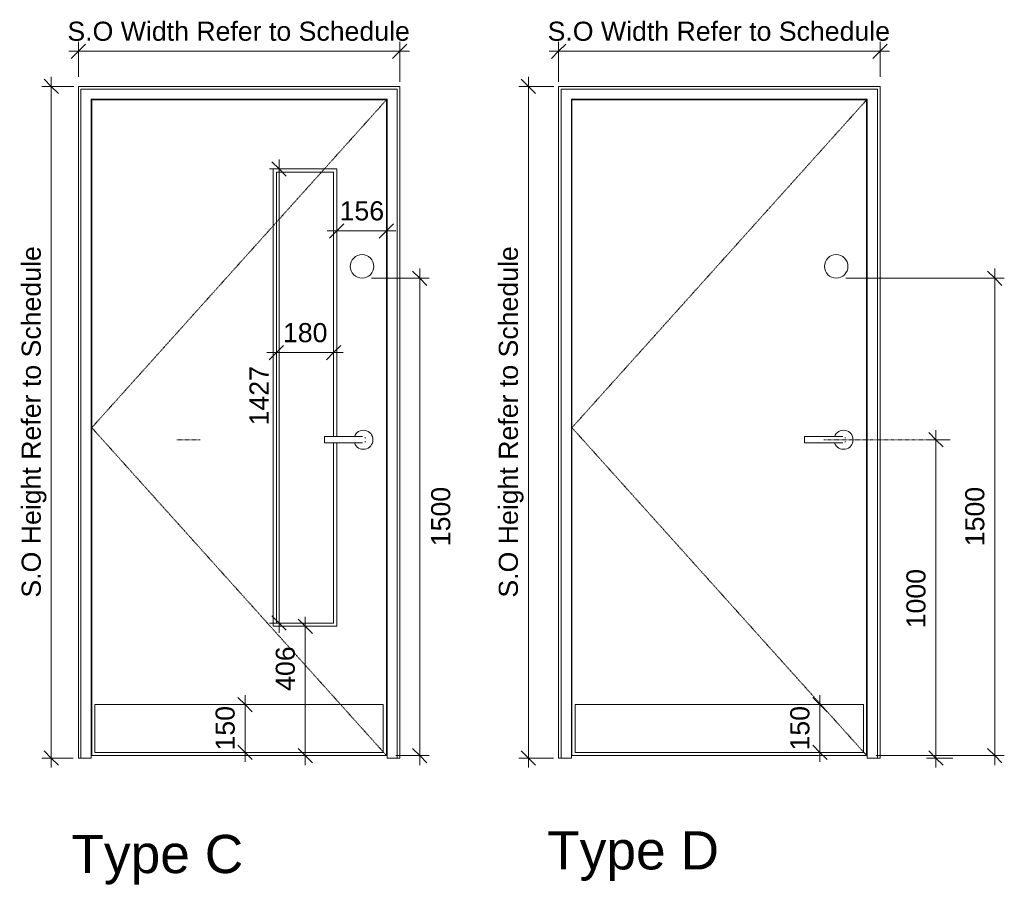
# Model space of a CAD drawing. Header units: millimetres. Extents: x -14859 to 92024, y -10653 to 24175.
# Tile 26 of 29: x 25616 to 28710, y 1116 to 3836. Entities that reach past the tile are written whole.
import ezdxf

# ---------------------------------------------------------------- set-up
doc = ezdxf.new("R2010")
doc.units = ezdxf.units.MM
doc.linetypes.add('Dash2', pattern=[3, 1.5, -1.5])
doc.linetypes.add('Elevation Swings', pattern=[3, 2, -1])
for name, color, linetype, lineweight in [('A-ANNO-DIMS', 211, 'Continuous', 9), ('A-ANNO-DIMS-30', 211, 'Continuous', 9), ('A-DETL', 90, 'Continuous', 9), ('A-DOOR', 31, 'Continuous', 9), ('A-DOOR-FRAM', 31, 'Continuous', 18), ('G-ANNO-TEXT', 231, 'Continuous', 9)]:
    doc.layers.add(name, color=color, linetype=linetype, lineweight=lineweight)
doc.styles.add('Arial_3', font='arial.ttf', dxfattribs={"height": 120})
doc.styles.add('Arial_4', font='arial.ttf', dxfattribs={"height": 60})
doc.dimstyles.new('DKA_-_Dimension_-_Small_-_Black', dxfattribs={"dimscale": 304.8, "dimtxt": 61.215564, "dimasz": 0.147638, "dimexe": 0.098425, "dimexo": 0.098425, "dimgap": 0.049213, "dimtad": 1, "dimdec": 0, "dimzin": 0, "dimdsep": 46, "dimtxsty": 'Arial_4', "dimblk1": 'OBLIQUE', "dimblk2": 'OBLIQUE', "dimsah": 1, "dimcen": 0.09, "dimdle": 0.098425, "dimazin": 0, "dimtfac": 1, "dimtdec": 4, "dimtix": 1, "dimtmove": 0, "dimatfit": 3, "dimfxl": 1, "dimtvp": 1, "dimtolj": 1, "dimtzin": 0, "dimarcsym": 2})
doc.dimstyles.new('DKA_-_Dimension_-_Small_-_Black_1', dxfattribs={"dimscale": 304.8, "dimtxt": 61.215564, "dimasz": 0.147638, "dimexe": 0.098425, "dimexo": 0.098425, "dimgap": 0.049213, "dimtad": 1, "dimdec": 0, "dimzin": 0, "dimdsep": 46, "dimtxsty": 'Arial_4', "dimblk1": 'OBLIQUE', "dimblk2": 'OBLIQUE', "dimsah": 1, "dimcen": 0.09, "dimdle": 0.098425, "dimazin": 0, "dimtfac": 1, "dimtdec": 4, "dimtix": 1, "dimtmove": 2, "dimatfit": 3, "dimfxl": 1, "dimtvp": 1, "dimtolj": 1, "dimtzin": 0, "dimarcsym": 2})

# ---------------------------------------------------------------- blocks, each defined once
blk = doc.blocks.new('Family - ___-3245826-Intermediate Door legend - Ground Floor')
at = {"layer": 'A-DOOR', "linetype": 'Elevation Swings'}
for p, q in [((5657.4, 3583.9), (4731.4, 2553.9)), ((4731.4, 2553.9), (5657.4, 1523.9))]:
    blk.add_line(p, q, dxfattribs=at)
at = {"layer": 'A-DOOR'}
for p, q in [((5657.4, 3583.9), (4731.4, 3583.9)), ((4731.4, 3583.9), (4731.4, 1523.9)), ((5657.4, 1523.9), (5657.4, 3583.9)), ((5567.4, 2525.9), (5462.4, 2525.9)), ((5462.4, 2525.9), (5462.4, 2515.9)), ((5462.4, 2515.9), (5462.4, 2505.9)), ((5462.4, 2505.9), (5567.4, 2505.9)), ((5647.4, 1683.9), (4741.4, 1683.9)), ((4741.4, 1683.9), (4741.4, 1533.9)), ((5647.4, 1533.9), (5647.4, 1683.9)), ((4731.4, 1523.9), (5657.4, 1523.9)), ((4741.4, 1533.9), (5647.4, 1533.9))]:
    blk.add_line(p, q, dxfattribs=at)
at = {"layer": 'A-DOOR', "flags": 128}
for points in [[(5582.4, 2525.9), (5580.5, 2525.9), (5575.2, 2525.9), (5567.9, 2525.9), (5567.4, 2525.9)], [(5567.4, 2505.9), (5574.8, 2505.9), (5580.2, 2505.9), (5582.4, 2505.9), (5582.4, 2505.9)]]:
    blk.add_lwpolyline(points, dxfattribs=at)
at = {"layer": 'A-DOOR'}
for centre, radius, start, end in [((5584.9, 2515.9), 30, 0, 160.3657), ((5584.9, 2515.9), 30, 199.5633, 0), ((5582.4, 2515.9), 10, 30, 45), ((5582.4, 2515.9), 10, 315, 330)]:
    blk.add_arc(centre, radius, start, end, dxfattribs=at)
at = {"layer": 'A-DOOR-FRAM', "lineweight": 9}
for p, q in [((4689.4, 3625.9), (5699.4, 3625.9)), ((4689.4, 1515.9), (4689.4, 3625.9)), ((5699.4, 3625.9), (5699.4, 1515.9)), ((4697.4, 3617.9), (4697.4, 1515.9)), ((4697.4, 3617.9), (5691.4, 3617.9)), ((5691.4, 3617.9), (5691.4, 1515.9)), ((4729.4, 1515.9), (4729.4, 3585.9)), ((5659.4, 3585.9), (4729.4, 3585.9)), ((4729.4, 3585.9), (5659.4, 3585.9)), ((4729.4, 1515.9), (4729.4, 3585.9)), ((5659.4, 1515.9), (5659.4, 3585.9)), ((5659.4, 3585.9), (5659.4, 1515.9)), ((4729.4, 1515.9), (4689.4, 1515.9)), ((4729.4, 1515.9), (4697.4, 1515.9)), ((5691.4, 1515.9), (5659.4, 1515.9)), ((5699.4, 1515.9), (5659.4, 1515.9))]:
    blk.add_line(p, q, dxfattribs=at)
blk = doc.blocks.new('Family - ___-3245857-Intermediate Door legend - Ground Floor')
at = {"layer": 'A-DOOR'}
for p, q in [((4148.4, 3583.9), (3222.4, 3583.9)), ((3222.4, 3583.9), (3222.4, 1523.9)), ((4148.4, 1523.9), (4148.4, 3583.9)), ((3792.4, 3366.9), (3992.4, 3366.9)), ((3792.4, 1929.9), (3792.4, 3366.9)), ((3802.4, 3356.9), (3802.4, 1939.9)), ((3802.4, 3356.9), (3982.4, 3356.9)), ((3982.4, 2525.9), (3982.4, 3356.9)), ((3992.4, 3366.9), (3992.4, 2525.9)), ((4058.4, 2525.9), (3953.4, 2525.9)), ((3953.4, 2525.9), (3953.4, 2515.9)), ((3953.4, 2515.9), (3953.4, 2505.9)), ((3953.4, 2505.9), (4058.4, 2505.9)), ((3982.4, 1939.9), (3982.4, 2505.9)), ((3992.4, 2505.9), (3992.4, 1929.9)), ((3992.4, 1929.9), (3792.4, 1929.9)), ((3802.4, 1939.9), (3982.4, 1939.9)), ((4138.4, 1683.9), (3232.4, 1683.9)), ((3232.4, 1683.9), (3232.4, 1533.9)), ((4138.4, 1533.9), (4138.4, 1683.9)), ((3222.4, 1523.9), (4148.4, 1523.9)), ((3232.4, 1533.9), (4138.4, 1533.9))]:
    blk.add_line(p, q, dxfattribs=at)
at = {"layer": 'A-DOOR', "linetype": 'Elevation Swings'}
for p, q in [((4148.4, 3583.9), (3222.4, 2553.9)), ((3222.4, 2553.9), (4148.4, 1523.9))]:
    blk.add_line(p, q, dxfattribs=at)
at = {"layer": 'A-DOOR', "flags": 128}
for points in [[(4073.4, 2525.9), (4071.5, 2525.9), (4066.2, 2525.9), (4058.9, 2525.9), (4058.4, 2525.9)], [(4058.4, 2505.9), (4065.8, 2505.9), (4071.2, 2505.9), (4073.4, 2505.9), (4073.4, 2505.9)]]:
    blk.add_lwpolyline(points, dxfattribs=at)
at = {"layer": 'A-DOOR'}
for centre, radius, start, end in [((4075.9, 2515.9), 30, 0, 160.3657), ((4075.9, 2515.9), 30, 199.5633, 0), ((4073.4, 2515.9), 10, 30, 45), ((4073.4, 2515.9), 10, 315, 330)]:
    blk.add_arc(centre, radius, start, end, dxfattribs=at)
at = {"layer": 'A-DOOR-FRAM', "lineweight": 9}
for p, q in [((3180.4, 3625.9), (4190.4, 3625.9)), ((3180.4, 1515.9), (3180.4, 3625.9)), ((4190.4, 3625.9), (4190.4, 1515.9)), ((3188.4, 3617.9), (3188.4, 1515.9)), ((3188.4, 3617.9), (4182.4, 3617.9)), ((4182.4, 3617.9), (4182.4, 1515.9)), ((3220.4, 1515.9), (3220.4, 3585.9)), ((4150.4, 3585.9), (3220.4, 3585.9)), ((3220.4, 3585.9), (4150.4, 3585.9)), ((3220.4, 1515.9), (3220.4, 3585.9)), ((4150.4, 1515.9), (4150.4, 3585.9)), ((4150.4, 3585.9), (4150.4, 1515.9)), ((3220.4, 1515.9), (3180.4, 1515.9)), ((3220.4, 1515.9), (3188.4, 1515.9)), ((4182.4, 1515.9), (4150.4, 1515.9)), ((4190.4, 1515.9), (4150.4, 1515.9))]:
    blk.add_line(p, q, dxfattribs=at)
blk = doc.blocks.new('DIMBLOCK1-Intermediate Door legend - Ground Floor')
at = {"layer": 'A-ANNO-DIMS-30', "lineweight": 25}
for p, q in [((28495.1, 2515.9), (28472.6, 2538.4)), ((28495.1, 2515.9), (28517.6, 2493.4)), ((28495.1, 1515.9), (28472.6, 1538.4)), ((28495.1, 1515.9), (28517.6, 1493.4))]:
    blk.add_line(p, q, dxfattribs=at)
at = {"layer": 'A-ANNO-DIMS-30'}
for p, q in [((28495.1, 1485.9), (28495.1, 2545.9)), ((28495.1, 2515.9), (28465.1, 2515.9)), ((28495.1, 2515.9), (28539.8, 2515.9)), ((28495.1, 1515.9), (28465.1, 1515.9)), ((28495.1, 1515.9), (28548.2, 1515.9))]:
    blk.add_line(p, q, dxfattribs=at)
at = {"layer": 'A-ANNO-DIMS-30', "color": 0, "insert": (28402.2, 1923.6), "char_height": 60, "width": 221.506, "attachment_point": 1, "rotation": 90, "line_spacing_factor": 0.941778, "style": 'Arial_4'}
blk.add_mtext('1000', dxfattribs=at)
blk = doc.blocks.new('_Oblique')
at = {"color": 0, "linetype": 'ByBlock', "lineweight": -2}
blk.add_line((-0.5, -0.5), (0.5, 0.5), dxfattribs=at)
blk = doc.blocks.new('DIMBLOCK2-Intermediate Door legend - Ground Floor')
at = {"layer": 'A-ANNO-DIMS-30', "lineweight": 25}
for p, q in [((28130.3, 1683.9), (28107.8, 1706.4)), ((28130.3, 1683.9), (28152.8, 1661.4)), ((28130.3, 1533.9), (28107.8, 1556.4)), ((28130.3, 1533.9), (28152.8, 1511.4))]:
    blk.add_line(p, q, dxfattribs=at)
at = {"layer": 'A-ANNO-DIMS-30'}
for p, q in [((28130.3, 1503.9), (28130.3, 1713.9)), ((28130.3, 1683.9), (28128.4, 1683.9)), ((28130.3, 1683.9), (28160.3, 1683.9)), ((28130.3, 1533.9), (28128.4, 1533.9)), ((28130.3, 1533.9), (28160.3, 1533.9))]:
    blk.add_line(p, q, dxfattribs=at)
at = {"layer": 'A-ANNO-DIMS-30', "color": 0, "insert": (28037.4, 1539.7), "char_height": 60, "width": 166.13, "attachment_point": 1, "rotation": 90, "line_spacing_factor": 0.941778, "style": 'Arial_4'}
blk.add_mtext('150', dxfattribs=at)
blk = doc.blocks.new('DIMBLOCK5-Intermediate Door legend - Ground Floor')
at = {"layer": 'A-ANNO-DIMS-30'}
for p, q in [((25800.4, 3736.5), (25800.4, 3766.5)), ((26810.4, 3736.5), (26810.4, 3766.5)), ((25770.4, 3736.5), (26840.4, 3736.5)), ((25800.4, 3736.5), (25800.4, 3655.9)), ((26810.4, 3736.5), (26810.4, 3640.5))]:
    blk.add_line(p, q, dxfattribs=at)
at = {"layer": 'A-ANNO-DIMS-30', "lineweight": 25}
for p, q in [((25800.4, 3736.5), (25822.9, 3759)), ((26810.4, 3736.5), (26832.9, 3759)), ((25800.4, 3736.5), (25777.9, 3714)), ((26810.4, 3736.5), (26787.9, 3714))]:
    blk.add_line(p, q, dxfattribs=at)
at = {"layer": 'A-ANNO-DIMS-30', "color": 0, "insert": (25765.8, 3829.4), "char_height": 60, "width": 1295.133, "attachment_point": 1, "line_spacing_factor": 0.941778, "style": 'Arial_4'}
blk.add_mtext('S.O Width Refer to Schedule', dxfattribs=at)
blk = doc.blocks.new('DIMBLOCK6-Intermediate Door legend - Ground Floor')
at = {"layer": 'A-ANNO-DIMS-30'}
for p, q in [((27309.4, 3736.5), (27309.4, 3766.5)), ((28319.4, 3736.5), (28319.4, 3766.5)), ((27279.4, 3736.5), (28349.4, 3736.5)), ((27309.4, 3736.5), (27309.4, 3640.5)), ((28319.4, 3736.5), (28319.4, 3655.9))]:
    blk.add_line(p, q, dxfattribs=at)
at = {"layer": 'A-ANNO-DIMS-30', "lineweight": 25}
for p, q in [((27309.4, 3736.5), (27331.9, 3759)), ((28319.4, 3736.5), (28341.9, 3759)), ((27309.4, 3736.5), (27286.9, 3714)), ((28319.4, 3736.5), (28296.9, 3714))]:
    blk.add_line(p, q, dxfattribs=at)
at = {"layer": 'A-ANNO-DIMS-30', "color": 0, "insert": (27274.8, 3829.4), "char_height": 60, "width": 1295.133, "attachment_point": 1, "line_spacing_factor": 0.941778, "style": 'Arial_4'}
blk.add_mtext('S.O Width Refer to Schedule', dxfattribs=at)
blk = doc.blocks.new('DIMBLOCK9-Intermediate Door legend - Ground Floor')
at = {"layer": 'A-ANNO-DIMS-30'}
for p, q in [((25715, 1485.9), (25715, 3655.9)), ((25715, 3625.9), (25685, 3625.9)), ((25715, 3625.9), (25785.8, 3625.9)), ((25715, 1515.9), (25685, 1515.9)), ((25715, 1515.9), (25784.2, 1515.9))]:
    blk.add_line(p, q, dxfattribs=at)
at = {"layer": 'A-ANNO-DIMS-30', "lineweight": 25}
for p, q in [((25715, 3625.9), (25692.5, 3648.4)), ((25715, 3625.9), (25737.5, 3603.4)), ((25715, 1515.9), (25692.5, 1538.4)), ((25715, 1515.9), (25737.5, 1493.4))]:
    blk.add_line(p, q, dxfattribs=at)
at = {"layer": 'A-ANNO-DIMS-30', "color": 0, "insert": (25622.1, 2020), "char_height": 60, "width": 1322.256, "attachment_point": 1, "rotation": 90, "line_spacing_factor": 0.941778, "style": 'Arial_4'}
blk.add_mtext('S.O Height Refer to Schedule', dxfattribs=at)
blk = doc.blocks.new('DIMBLOCK10-Intermediate Door legend - Ground Floor')
at = {"layer": 'A-ANNO-DIMS-30'}
for p, q in [((27214.3, 1485.9), (27214.3, 3655.9)), ((27214.3, 3625.9), (27184.3, 3625.9)), ((27214.3, 3625.9), (27294.8, 3625.9)), ((27214.3, 1515.9), (27184.3, 1515.9)), ((27214.3, 1515.9), (27293.2, 1515.9))]:
    blk.add_line(p, q, dxfattribs=at)
at = {"layer": 'A-ANNO-DIMS-30', "lineweight": 25}
for p, q in [((27214.3, 3625.9), (27191.8, 3648.4)), ((27214.3, 3625.9), (27236.8, 3603.4)), ((27214.3, 1515.9), (27191.8, 1538.4)), ((27214.3, 1515.9), (27236.8, 1493.4))]:
    blk.add_line(p, q, dxfattribs=at)
at = {"layer": 'A-ANNO-DIMS-30', "color": 0, "insert": (27121.4, 2020), "char_height": 60, "width": 1322.256, "attachment_point": 1, "rotation": 90, "line_spacing_factor": 0.941778, "style": 'Arial_4'}
blk.add_mtext('S.O Height Refer to Schedule', dxfattribs=at)
blk = doc.blocks.new('DIMBLOCK11-Intermediate Door legend - Ground Floor')
at = {"layer": 'A-ANNO-DIMS-30', "lineweight": 25}
for p, q in [((26324.3, 1683.9), (26301.8, 1706.4)), ((26324.3, 1683.9), (26346.8, 1661.4)), ((26324.3, 1533.9), (26301.8, 1556.4)), ((26324.3, 1533.9), (26346.8, 1511.4))]:
    blk.add_line(p, q, dxfattribs=at)
at = {"layer": 'A-ANNO-DIMS-30'}
for p, q in [((26324.3, 1713.9), (26324.3, 1503.9)), ((26324.3, 1683.9), (26294.3, 1683.9)), ((26324.3, 1683.9), (26326.1, 1683.9)), ((26324.3, 1533.9), (26294.3, 1533.9)), ((26324.3, 1533.9), (26326.1, 1533.9))]:
    blk.add_line(p, q, dxfattribs=at)
at = {"layer": 'A-ANNO-DIMS-30', "color": 0, "insert": (26231.4, 1539.7), "char_height": 60, "width": 166.13, "attachment_point": 1, "rotation": 90, "line_spacing_factor": 0.941778, "style": 'Arial_4'}
blk.add_mtext('150', dxfattribs=at)
blk = doc.blocks.new('DIMBLOCK16-Intermediate Door legend - Ground Floor')
at = {"layer": 'A-ANNO-DIMS-30', "lineweight": 25}
for p, q in [((26872.8, 3023.6), (26850.3, 3046.1)), ((26872.8, 3023.6), (26895.3, 3001.1)), ((26872.8, 1523.9), (26850.3, 1546.4)), ((26872.8, 1523.9), (26895.3, 1501.4))]:
    blk.add_line(p, q, dxfattribs=at)
at = {"layer": 'A-ANNO-DIMS-30'}
for p, q in [((26872.8, 1493.9), (26872.8, 3053.6)), ((26872.8, 3023.6), (26721.7, 3023.6)), ((26872.8, 3023.6), (26902.8, 3023.6)), ((26872.8, 1523.9), (26798.4, 1523.9)), ((26872.8, 1523.9), (26902.8, 1523.9))]:
    blk.add_line(p, q, dxfattribs=at)
at = {"layer": 'A-ANNO-DIMS-30', "color": 0, "insert": (26908.9, 2181.5), "char_height": 60, "width": 221.506, "attachment_point": 1, "rotation": 90, "line_spacing_factor": 0.941778, "style": 'Arial_4'}
blk.add_mtext('1500', dxfattribs=at)
blk = doc.blocks.new('DIMBLOCK17-Intermediate Door legend - Ground Floor')
at = {"layer": 'A-ANNO-DIMS-30', "lineweight": 25}
for p, q in [((28679.9, 3023.6), (28657.4, 3046.1)), ((28679.9, 3023.6), (28702.4, 3001.1)), ((28679.9, 1523.9), (28657.4, 1546.4)), ((28679.9, 1523.9), (28702.4, 1501.4))]:
    blk.add_line(p, q, dxfattribs=at)
at = {"layer": 'A-ANNO-DIMS-30'}
for p, q in [((28679.9, 1493.9), (28679.9, 3053.6)), ((28679.9, 3023.6), (28211.7, 3023.6)), ((28679.9, 3023.6), (28709.9, 3023.6)), ((28679.9, 1523.9), (28307.4, 1523.9)), ((28679.9, 1523.9), (28709.9, 1523.9))]:
    blk.add_line(p, q, dxfattribs=at)
at = {"layer": 'A-ANNO-DIMS-30', "color": 0, "insert": (28587.1, 2181.5), "char_height": 60, "width": 221.506, "attachment_point": 1, "rotation": 90, "line_spacing_factor": 0.941778, "style": 'Arial_4'}
blk.add_mtext('1500', dxfattribs=at)
blk = doc.blocks.new('DIMBLOCK26-Intermediate Door legend - Ground Floor')
at = {"layer": 'A-ANNO-DIMS-30', "lineweight": 25}
for p, q in [((26430.9, 3366.9), (26408.4, 3389.4)), ((26430.9, 3366.9), (26453.4, 3344.4)), ((26430.9, 1939.9), (26408.4, 1962.4)), ((26430.9, 1939.9), (26453.4, 1917.4))]:
    blk.add_line(p, q, dxfattribs=at)
at = {"layer": 'A-ANNO-DIMS-30'}
for p, q in [((26430.9, 3396.9), (26430.9, 1909.9)), ((26430.9, 3366.9), (26400.9, 3366.9)), ((26430.9, 3366.9), (26432.7, 3366.9)), ((26430.9, 1939.9), (26400.9, 1939.9)), ((26430.9, 1939.9), (26432.7, 1939.9))]:
    blk.add_line(p, q, dxfattribs=at)
at = {"layer": 'A-ANNO-DIMS-30', "color": 0, "insert": (26338, 2561.1), "char_height": 60, "width": 221.506, "attachment_point": 1, "rotation": 90, "line_spacing_factor": 0.941778, "style": 'Arial_4'}
blk.add_mtext('1427', dxfattribs=at)
blk = doc.blocks.new('DIMBLOCK28-Intermediate Door legend - Ground Floor')
at = {"layer": 'A-ANNO-DIMS-30'}
for p, q in [((26392.4, 2789.6), (26632.4, 2789.6)), ((26422.4, 2789.6), (26422.4, 2791.4)), ((26422.4, 2789.6), (26422.4, 2759.6)), ((26602.4, 2789.6), (26602.4, 2791.4)), ((26602.4, 2789.6), (26602.4, 2759.6))]:
    blk.add_line(p, q, dxfattribs=at)
at = {"layer": 'A-ANNO-DIMS-30', "lineweight": 25}
for p, q in [((26422.4, 2789.6), (26399.9, 2767.1)), ((26422.4, 2789.6), (26444.9, 2812.1)), ((26602.4, 2789.6), (26579.9, 2767.1)), ((26602.4, 2789.6), (26624.9, 2812.1))]:
    blk.add_line(p, q, dxfattribs=at)
at = {"layer": 'A-ANNO-DIMS-30', "color": 0, "insert": (26443.2, 2882.5), "char_height": 60, "width": 166.13, "attachment_point": 1, "line_spacing_factor": 0.941778, "style": 'Arial_4'}
blk.add_mtext('180', dxfattribs=at)
blk = doc.blocks.new('DIMBLOCK29-Intermediate Door legend - Ground Floor')
at = {"layer": 'A-ANNO-DIMS-30', "lineweight": 25}
for p, q in [((26513.4, 1929.9), (26490.9, 1952.4)), ((26513.4, 1929.9), (26535.9, 1907.4)), ((26513.4, 1523.9), (26490.9, 1546.4)), ((26513.4, 1523.9), (26535.9, 1501.4))]:
    blk.add_line(p, q, dxfattribs=at)
at = {"layer": 'A-ANNO-DIMS-30'}
for p, q in [((26513.4, 1493.9), (26513.4, 1959.9)), ((26513.4, 1929.9), (26511.5, 1929.9)), ((26513.4, 1929.9), (26543.4, 1929.9)), ((26513.4, 1523.9), (26511.5, 1523.9)), ((26513.4, 1523.9), (26543.4, 1523.9))]:
    blk.add_line(p, q, dxfattribs=at)
at = {"layer": 'A-ANNO-DIMS-30', "color": 0, "insert": (26420.5, 1727.1), "char_height": 60, "width": 166.13, "attachment_point": 1, "rotation": 90, "line_spacing_factor": 0.941778, "style": 'Arial_4'}
blk.add_mtext('406', dxfattribs=at)
blk = doc.blocks.new('DIMBLOCK30-Intermediate Door legend - Ground Floor')
at = {"layer": 'A-ANNO-DIMS-30', "lineweight": 25}
for p, q in [((26612.4, 3172.3), (26634.9, 3194.8)), ((26768.4, 3172.3), (26790.9, 3194.8)), ((26612.4, 3172.3), (26589.9, 3149.8)), ((26768.4, 3172.3), (26745.9, 3149.8))]:
    blk.add_line(p, q, dxfattribs=at)
at = {"layer": 'A-ANNO-DIMS-30'}
for p, q in [((26582.4, 3172.3), (26798.4, 3172.3)), ((26612.4, 3172.3), (26612.4, 3174.2)), ((26612.4, 3172.3), (26612.4, 3142.3)), ((26768.4, 3172.3), (26768.4, 3174.2)), ((26768.4, 3172.3), (26768.4, 3142.3))]:
    blk.add_line(p, q, dxfattribs=at)
at = {"layer": 'A-ANNO-DIMS-30', "color": 0, "insert": (26621.2, 3265.2), "char_height": 60, "width": 166.13, "attachment_point": 1, "line_spacing_factor": 0.941778, "style": 'Arial_4'}
blk.add_mtext('156', dxfattribs=at)

msp = doc.modelspace()

# ---------------------------------------------------------------- linework, layer by layer
at = {"layer": 'A-DETL', "linetype": 'Dash2'}
for p, q in [((26109.4, 2515.9), (26184.4, 2515.9)), ((28476.4, 2515.9), (28142.4, 2515.9))]:
    msp.add_line(p, q, dxfattribs=at)
at = {"layer": 'A-DETL'}
for centre, start, end in [((26691.7, 3060.6), 0, 180), ((28181.7, 3060.6), 0, 180), ((26691.7, 3060.6), 180, 0), ((28181.7, 3060.6), 180, 0)]:
    msp.add_arc(centre, 37, start, end, dxfattribs=at)

# ---------------------------------------------------------------- block references
at = {"layer": 'A-DOOR', "linetype": 'Elevation Swings'}
msp.add_blockref('Family - ___-3245857-Intermediate Door legend - Ground Floor', (22620, 0), dxfattribs=at)
at = {"layer": 'A-DOOR'}
msp.add_blockref('Family - ___-3245826-Intermediate Door legend - Ground Floor', (22620, 0), dxfattribs=at)

# ---------------------------------------------------------------- texts
at = {"layer": 'G-ANNO-TEXT', "color": 7, "lineweight": 18, "char_height": 120, "width": 654.177, "attachment_point": 1, "style": 'Arial_3'}
for s, insert in [('Type C', (25778.2, 1274.6)), ('Type D', (27273.2, 1286.1))]:
    msp.add_mtext(s, dxfattribs=dict(at, insert=insert))

# ---------------------------------------------------------------- dimensions: what is measured, and where the dimension line sits
at = {"layer": 'A-ANNO-DIMS'}
for base, p1, p2, picture, middle in [((26810.4, 3736.5), (25800.4, 3625.9), (26810.4, 3610.5), 'DIMBLOCK5-Intermediate Door legend - Ground Floor', (26305.4, 3782.6)), ((28319.4, 3736.5), (27309.4, 3610.5), (28319.4, 3625.9), 'DIMBLOCK6-Intermediate Door legend - Ground Floor', (27814.4, 3782.6))]:
    dim = msp.add_linear_dim(base=base, p1=p1, p2=p2, text='S.O Width Refer to Schedule', dimstyle='DKA_-_Dimension_-_Small_-_Black', override={"dimpost": '<>', "dimfxl": 1010.116936}, dxfattribs=at)
    dim.commit()
    dim.dimension.update_dxf_attribs({"geometry": picture, "text_midpoint": middle})
for base, p1, p2, picture, middle in [((25715, 3625.9), (25814.2, 1515.9), (25815.8, 3625.9), 'DIMBLOCK9-Intermediate Door legend - Ground Floor', (25660.7, 2570.9)), ((27214.3, 3625.9), (27323.2, 1515.9), (27324.8, 3625.9), 'DIMBLOCK10-Intermediate Door legend - Ground Floor', (27160, 2570.9))]:
    dim = msp.add_linear_dim(base=base, p1=p1, p2=p2, angle=90, text='S.O Height Refer to Schedule', dimstyle='DKA_-_Dimension_-_Small_-_Black', override={"dimpost": '<>', "dimfxl": 2110.000607}, dxfattribs=at)
    dim.commit()
    dim.dimension.update_dxf_attribs({"geometry": picture, "text_midpoint": middle})
for base, p1, p2, override, picture, middle in [((26430.9, 1939.9), (26462.7, 3366.9), (26462.7, 1939.9), {"dimpost": '<>', "dimfxl": 1427}, 'DIMBLOCK26-Intermediate Door legend - Ground Floor', (26385.8, 2653.4)), ((28679.9, 3023.6), (28277.4, 1523.9), (28181.7, 3023.6), {"dimpost": '<>', "dimfxl": 1502.785559}, 'DIMBLOCK17-Intermediate Door legend - Ground Floor', (28634.3, 2273.8)), ((28495.1, 2515.9), (28518.2, 1515.9), (28509.8, 2515.9), {"dimpost": '<>', "dimfxl": 1000.035181}, 'DIMBLOCK1-Intermediate Door legend - Ground Floor', (28449.5, 2015.9)), ((26324.3, 1533.9), (26356.1, 1683.9), (26356.1, 1533.9), {"dimpost": '<>', "dimfxl": 150}, 'DIMBLOCK11-Intermediate Door legend - Ground Floor', (26278.7, 1608.9)), ((28130.3, 1683.9), (28098.4, 1533.9), (28098.4, 1683.9), {"dimpost": '<>', "dimfxl": 150}, 'DIMBLOCK2-Intermediate Door legend - Ground Floor', (28084.6, 1608.9))]:
    dim = msp.add_linear_dim(base=base, p1=p1, p2=p2, angle=90, dimstyle='DKA_-_Dimension_-_Small_-_Black', override=override, dxfattribs=at)
    dim.commit()
    dim.dimension.update_dxf_attribs({"geometry": picture, "text_midpoint": middle})
for base, p1, p2, override, picture, middle in [((26768.4, 3172.3), (26612.4, 3204.2), (26768.4, 3204.2), {"dimpost": '<>', "dimfxl": 156}, 'DIMBLOCK30-Intermediate Door legend - Ground Floor', (26690.4, 3218)), ((26602.4, 2789.6), (26422.4, 2821.4), (26602.4, 2821.4), {"dimpost": '<>', "dimfxl": 180}, 'DIMBLOCK28-Intermediate Door legend - Ground Floor', (26512.4, 2835.2))]:
    dim = msp.add_linear_dim(base=base, p1=p1, p2=p2, dimstyle='DKA_-_Dimension_-_Small_-_Black', override=override, dxfattribs=at)
    dim.commit()
    dim.dimension.update_dxf_attribs({"geometry": picture, "text_midpoint": middle})
for base, p1, p2, override, picture, middle in [((26872.8, 3023.6), (26768.4, 1523.9), (26691.7, 3023.6), {"dimpost": '<>', "dimfxl": 1501.695256}, 'DIMBLOCK16-Intermediate Door legend - Ground Floor', (26948.9, 2292.2)), ((26513.4, 1929.9), (26481.5, 1523.9), (26481.5, 1929.9), {"dimpost": '<>', "dimfxl": 406}, 'DIMBLOCK29-Intermediate Door legend - Ground Floor', (26460.5, 1810.2))]:
    dim = msp.add_linear_dim(base=base, p1=p1, p2=p2, angle=90, dimstyle='DKA_-_Dimension_-_Small_-_Black_1', override=override, dxfattribs=at)
    dim.commit()
    dim.dimension.update_dxf_attribs({"geometry": picture, "text_midpoint": middle, "dimtype": 160, "text_rotation": 90})

doc.saveas('drawing.dxf')
